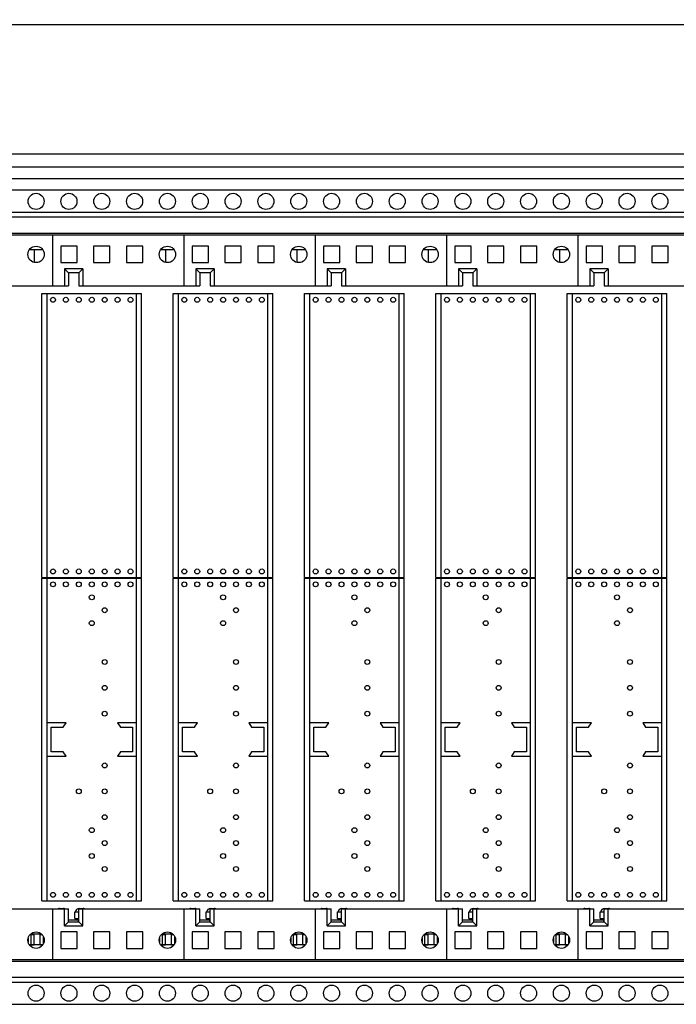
# Model space of a CAD drawing. Header units: inches. Extents: x 0 to 34, y 0 to 22.
# Tile 23 of 76: x 6.4 to 8.4, y 14.2 to 17.2. Entities that reach past the tile are written whole.
import ezdxf

# ---------------------------------------------------------------- set-up
doc = ezdxf.new("R2010")
doc.units = ezdxf.units.IN
doc.header["$LTSCALE"] = 1.87
doc.header["$MEASUREMENT"] = 0
doc.layers.get('0').update_dxf_attribs({"linetype": 'CONTINUOUS'})
doc.layers.add('DIMENSIONS', color=7, linetype='CONTINUOUS')
doc.styles.get("Standard").update_dxf_attribs({"font": 'txt', "width": 0.8})
doc.dimstyles.new('DIMSTYLE_1', dxfattribs={"dimtxt": 0.125, "dimasz": 0.18, "dimexe": 0.18, "dimexo": 0.0625, "dimgap": 0.09, "dimtad": 0, "dimtih": 1, "dimtoh": 1, "dimlfac": 2, "dimzin": 4, "dimdsep": 46, "dimtxsty": 'STANDARD', "dimblk": '_FILLED', "dimblk1": '_FILLED', "dimblk2": '_FILLED', "dimcen": 0.09, "dimadec": 0, "dimazin": 0, "dimtp": 0.01, "dimtm": 0.01, "dimtfac": 1, "dimtofl": 0, "dimtmove": 0, "dimatfit": 3, "dimldrblk": '_FILLED', "dimfxl": 1, "dimtolj": 1, "dimtzin": 4, "dimarcsym": 0})

# ---------------------------------------------------------------- blocks, each defined once
blk = doc.blocks.new('_FILLED')
at = {"color": 0, "linetype": 'BYBLOCK'}
blk.add_solid([(0, 0), (-1, 0.174), (-1, -0.174)], dxfattribs=at)
blk = doc.blocks.new('*D4')
at = {"layer": 'DIMENSIONS', "color": 2, "linetype": 'CONTINUOUS'}
for p, q in [((4.2183, 15.7325), (4.2183, 19.5505)), ((9.9503, 18.0505), (9.9503, 19.5505)), ((4.2183, 19.4255), (7.2998, 19.4255)), ((9.9503, 19.4255), (8.7498, 19.4255)), ((9.9503, 16.5091), (9.9503, 17.8005))]:
    blk.add_line(p, q, dxfattribs=at)
at = {"layer": 'DIMENSIONS', "color": 2, "linetype": 'CONTINUOUS', "xscale": 0.18, "yscale": 0.18, "zscale": 0.18, "rotation": 180}
blk.add_blockref('_FILLED', (4.2183, 19.4255), dxfattribs=at)
at = {"layer": 'DIMENSIONS', "color": 2, "linetype": 'CONTINUOUS', "xscale": 0.18, "yscale": 0.18, "zscale": 0.18}
blk.add_blockref('_FILLED', (9.9503, 19.4255), dxfattribs=at)
at = {"layer": 'DIMENSIONS', "color": 2, "linetype": 'CONTINUOUS', "width": 0.8}
for s, p in [('11.46', (7.3623, 19.363)), ('[', (7.9873, 19.363)), ('291.2', (8.0873, 19.363)), (']', (8.5873, 19.363))]:
    blk.add_text(s, height=0.125, dxfattribs=at).set_placement(p)

msp = doc.modelspace()

# ---------------------------------------------------------------- linework, layer by layer
at = {"color": 7, "linetype": 'CONTINUOUS'}
for p, q in [((9.7053, 17.17622), (4.46334, 17.17622)), ((9.56132, 17.17547), (4.60732, 17.17547)), ((9.57282, 16.78247), (4.59582, 16.78247)), ((9.57282, 16.74247), (4.59582, 16.74247)), ((9.57282, 16.70747), (4.59582, 16.70747)), ((9.28732, 16.67222), (4.88132, 16.67222)), ((9.28732, 16.60472), (4.88132, 16.60472)), ((9.28732, 16.58997), (4.88132, 16.58997)), ((4.88132, 16.54197), (9.28732, 16.54197)), ((9.28732, 16.53597), (4.88132, 16.53597)), ((6.48432, 16.53597), (6.48432, 16.38144)), ((6.88432, 16.53597), (6.88432, 16.38144)), ((7.28432, 16.53597), (7.28432, 16.38144)), ((7.68432, 16.53597), (7.68432, 16.38144)), ((8.08432, 16.53597), (8.08432, 16.38144)), ((6.45467, 16.49097), (6.41397, 16.49097)), ((6.42832, 16.49097), (6.42832, 16.45295)), ((6.50932, 16.50197), (6.50932, 16.45197)), ((6.55932, 16.50197), (6.50932, 16.50197)), ((6.55932, 16.45197), (6.55932, 16.50197)), ((6.60932, 16.50197), (6.60932, 16.45197)), ((6.65932, 16.50197), (6.60932, 16.50197)), ((6.65932, 16.45197), (6.65932, 16.50197)), ((6.70932, 16.50197), (6.70932, 16.45197)), ((6.75932, 16.50197), (6.70932, 16.50197)), ((6.75932, 16.45197), (6.75932, 16.50197)), ((6.85467, 16.49097), (6.81397, 16.49097)), ((6.82832, 16.49097), (6.82832, 16.45295)), ((6.90932, 16.50197), (6.90932, 16.45197)), ((6.95932, 16.50197), (6.90932, 16.50197)), ((6.95932, 16.45197), (6.95932, 16.50197)), ((7.00932, 16.50197), (7.00932, 16.45197)), ((7.05932, 16.50197), (7.00932, 16.50197)), ((7.05932, 16.45197), (7.05932, 16.50197)), ((7.10932, 16.50197), (7.10932, 16.45197)), ((7.15932, 16.50197), (7.10932, 16.50197)), ((7.15932, 16.45197), (7.15932, 16.50197)), ((7.25467, 16.49097), (7.21397, 16.49097)), ((7.22832, 16.49097), (7.22832, 16.45295)), ((7.30932, 16.50197), (7.30932, 16.45197)), ((7.35932, 16.50197), (7.30932, 16.50197)), ((7.35932, 16.45197), (7.35932, 16.50197)), ((7.40932, 16.50197), (7.40932, 16.45197)), ((7.45932, 16.50197), (7.40932, 16.50197)), ((7.45932, 16.45197), (7.45932, 16.50197)), ((7.50932, 16.50197), (7.50932, 16.45197)), ((7.55932, 16.50197), (7.50932, 16.50197)), ((7.55932, 16.45197), (7.55932, 16.50197)), ((7.65467, 16.49097), (7.61397, 16.49097)), ((7.62832, 16.49097), (7.62832, 16.45295)), ((7.70932, 16.50197), (7.70932, 16.45197)), ((7.75932, 16.50197), (7.70932, 16.50197)), ((7.75932, 16.45197), (7.75932, 16.50197)), ((7.80932, 16.50197), (7.80932, 16.45197)), ((7.85932, 16.50197), (7.80932, 16.50197)), ((7.85932, 16.45197), (7.85932, 16.50197)), ((7.90932, 16.50197), (7.90932, 16.45197)), ((7.95932, 16.50197), (7.90932, 16.50197)), ((7.95932, 16.45197), (7.95932, 16.50197)), ((8.05467, 16.49097), (8.01397, 16.49097)), ((8.02832, 16.49097), (8.02832, 16.45295)), ((8.10932, 16.50197), (8.10932, 16.45197)), ((8.15932, 16.50197), (8.10932, 16.50197)), ((8.15932, 16.45197), (8.15932, 16.50197)), ((8.20932, 16.50197), (8.20932, 16.45197)), ((8.25932, 16.50197), (8.20932, 16.50197)), ((8.25932, 16.45197), (8.25932, 16.50197)), ((8.30932, 16.50197), (8.30932, 16.45197)), ((8.35932, 16.50197), (8.30932, 16.50197)), ((8.35932, 16.45197), (8.35932, 16.50197)), ((6.50932, 16.45197), (6.55932, 16.45197)), ((6.60932, 16.45197), (6.65932, 16.45197)), ((6.70932, 16.45197), (6.75932, 16.45197)), ((6.90932, 16.45197), (6.95932, 16.45197)), ((7.00932, 16.45197), (7.05932, 16.45197)), ((7.10932, 16.45197), (7.15932, 16.45197)), ((7.30932, 16.45197), (7.35932, 16.45197)), ((7.40932, 16.45197), (7.45932, 16.45197)), ((7.50932, 16.45197), (7.55932, 16.45197)), ((7.70932, 16.45197), (7.75932, 16.45197)), ((7.80932, 16.45197), (7.85932, 16.45197)), ((7.90932, 16.45197), (7.95932, 16.45197)), ((8.10932, 16.45197), (8.15932, 16.45197)), ((8.20932, 16.45197), (8.25932, 16.45197)), ((8.30932, 16.45197), (8.35932, 16.45197)), ((6.52082, 16.43331), (6.52082, 16.38144)), ((6.52082, 16.43331), (6.53332, 16.42081)), ((6.57682, 16.43331), (6.52082, 16.43331)), ((6.56432, 16.42081), (6.57682, 16.43331)), ((6.57682, 16.43331), (6.57682, 16.38144)), ((6.92082, 16.43331), (6.92082, 16.38144)), ((6.92082, 16.43331), (6.93332, 16.42081)), ((6.97682, 16.43331), (6.92082, 16.43331)), ((6.96432, 16.42081), (6.97682, 16.43331)), ((6.97682, 16.43331), (6.97682, 16.38144)), ((7.32082, 16.43331), (7.32082, 16.38144)), ((7.37682, 16.43331), (7.32082, 16.43331)), ((7.32082, 16.43331), (7.33332, 16.42081)), ((7.36432, 16.42081), (7.37682, 16.43331)), ((7.37682, 16.43331), (7.37682, 16.38144)), ((7.72082, 16.43331), (7.72082, 16.38144)), ((7.77682, 16.43331), (7.72082, 16.43331)), ((7.72082, 16.43331), (7.73332, 16.42081)), ((7.76432, 16.42081), (7.77682, 16.43331)), ((7.77682, 16.43331), (7.77682, 16.38144)), ((8.12082, 16.43331), (8.12082, 16.38144)), ((8.17682, 16.43331), (8.12082, 16.43331)), ((8.12082, 16.43331), (8.13332, 16.42081)), ((8.16432, 16.42081), (8.17682, 16.43331)), ((8.17682, 16.43331), (8.17682, 16.38144)), ((6.53332, 16.42081), (6.53332, 16.38144)), ((6.56432, 16.42081), (6.53332, 16.42081)), ((6.56432, 16.42081), (6.56432, 16.38144)), ((6.93332, 16.42081), (6.93332, 16.38144)), ((6.96432, 16.42081), (6.93332, 16.42081)), ((6.96432, 16.42081), (6.96432, 16.38144)), ((7.33332, 16.42081), (7.33332, 16.38144)), ((7.36432, 16.42081), (7.33332, 16.42081)), ((7.36432, 16.42081), (7.36432, 16.38144)), ((7.73332, 16.42081), (7.73332, 16.38144)), ((7.76432, 16.42081), (7.73332, 16.42081)), ((7.76432, 16.42081), (7.76432, 16.38144)), ((8.13332, 16.42081), (8.13332, 16.38144)), ((8.16432, 16.42081), (8.13332, 16.42081)), ((8.16432, 16.42081), (8.16432, 16.38144)), ((6.16432, 16.38144), (6.53332, 16.38144)), ((6.56432, 16.38144), (6.93332, 16.38144)), ((6.96432, 16.38144), (7.33332, 16.38144)), ((7.36432, 16.38144), (7.73332, 16.38144)), ((7.76432, 16.38144), (8.13332, 16.38144)), ((8.16432, 16.38144), (8.53332, 16.38144)), ((6.45225, 15.49353), (6.45225, 16.3577)), ((6.45225, 16.3577), (6.7554, 16.3577)), ((6.46775, 15.49353), (6.46775, 16.3577)), ((6.7399, 15.49353), (6.7399, 16.3577)), ((6.7554, 15.49353), (6.7554, 16.3577)), ((6.85225, 15.49353), (6.85225, 16.3577)), ((6.85225, 16.3577), (7.1554, 16.3577)), ((6.86775, 15.49353), (6.86775, 16.3577)), ((7.1399, 15.49353), (7.1399, 16.3577)), ((7.1554, 15.49353), (7.1554, 16.3577)), ((7.25225, 15.49353), (7.25225, 16.3577)), ((7.25225, 16.3577), (7.5554, 16.3577)), ((7.26775, 15.49353), (7.26775, 16.3577)), ((7.5399, 15.49353), (7.5399, 16.3577)), ((7.5554, 15.49353), (7.5554, 16.3577)), ((7.65225, 15.49353), (7.65225, 16.3577)), ((7.65225, 16.3577), (7.9554, 16.3577)), ((7.66775, 15.49353), (7.66775, 16.3577)), ((7.9399, 15.49353), (7.9399, 16.3577)), ((7.9554, 15.49353), (7.9554, 16.3577)), ((8.05225, 15.49353), (8.05225, 16.3577)), ((8.05225, 16.3577), (8.3554, 16.3577)), ((8.06775, 15.49353), (8.06775, 16.3577)), ((8.3399, 15.49353), (8.3399, 16.3577)), ((8.3554, 15.49353), (8.3554, 16.3577)), ((6.45225, 15.49353), (6.7554, 15.49353)), ((6.85225, 15.49353), (7.1554, 15.49353)), ((7.25225, 15.49353), (7.5554, 15.49353)), ((7.65225, 15.49353), (7.9554, 15.49353)), ((8.05225, 15.49353), (8.3554, 15.49353)), ((6.45225, 14.50927), (6.45225, 15.49156)), ((6.45225, 15.49156), (6.7554, 15.49156)), ((6.46775, 14.50927), (6.46775, 15.49156)), ((6.7399, 14.50927), (6.7399, 15.49156)), ((6.7554, 14.50927), (6.7554, 15.49156)), ((6.85225, 14.50927), (6.85225, 15.49156)), ((6.85225, 15.49156), (7.1554, 15.49156)), ((6.86775, 14.50927), (6.86775, 15.49156)), ((7.1399, 14.50927), (7.1399, 15.49156)), ((7.1554, 14.50927), (7.1554, 15.49156)), ((7.25225, 14.50927), (7.25225, 15.49156)), ((7.25225, 15.49156), (7.5554, 15.49156)), ((7.26775, 14.50927), (7.26775, 15.49156)), ((7.5399, 14.50927), (7.5399, 15.49156)), ((7.5554, 14.50927), (7.5554, 15.49156)), ((7.65225, 15.49156), (7.9554, 15.49156)), ((7.65225, 14.50927), (7.65225, 15.49156)), ((7.66775, 14.50927), (7.66775, 15.49156)), ((7.9399, 14.50927), (7.9399, 15.49156)), ((7.9554, 14.50927), (7.9554, 15.49156)), ((8.05225, 15.49156), (8.3554, 15.49156)), ((8.05225, 14.50927), (8.05225, 15.49156)), ((8.06775, 14.50927), (8.06775, 15.49156)), ((8.3399, 14.50927), (8.3399, 15.49156)), ((8.3554, 14.50927), (8.3554, 15.49156)), ((6.52575, 15.05092), (6.46775, 15.05092)), ((6.51675, 15.03792), (6.52575, 15.05092)), ((6.6819, 15.05092), (6.6909, 15.03792)), ((6.7399, 15.05092), (6.6819, 15.05092)), ((6.92575, 15.05092), (6.86775, 15.05092)), ((6.91675, 15.03792), (6.92575, 15.05092)), ((7.1399, 15.05092), (7.0819, 15.05092)), ((7.0819, 15.05092), (7.0909, 15.03792)), ((7.32575, 15.05092), (7.26775, 15.05092)), ((7.31675, 15.03792), (7.32575, 15.05092)), ((7.5399, 15.05092), (7.4819, 15.05092)), ((7.4819, 15.05092), (7.4909, 15.03792)), ((7.72575, 15.05092), (7.66775, 15.05092)), ((7.71675, 15.03792), (7.72575, 15.05092)), ((7.9399, 15.05092), (7.8819, 15.05092)), ((7.8819, 15.05092), (7.8909, 15.03792)), ((8.12575, 15.05092), (8.06775, 15.05092)), ((8.11675, 15.03792), (8.12575, 15.05092)), ((8.3399, 15.05092), (8.2819, 15.05092)), ((8.2819, 15.05092), (8.2909, 15.03792)), ((6.48, 14.96292), (6.48, 15.03792)), ((6.48, 15.03792), (6.51675, 15.03792)), ((6.6909, 15.03792), (6.72765, 15.03792)), ((6.72765, 15.03792), (6.72765, 14.96292)), ((6.88, 14.96292), (6.88, 15.03792)), ((6.88, 15.03792), (6.91675, 15.03792)), ((7.0909, 15.03792), (7.12765, 15.03792)), ((7.12765, 15.03792), (7.12765, 14.96292)), ((7.28, 15.03792), (7.31675, 15.03792)), ((7.28, 14.96292), (7.28, 15.03792)), ((7.4909, 15.03792), (7.52765, 15.03792)), ((7.52765, 15.03792), (7.52765, 14.96292)), ((7.68, 15.03792), (7.71675, 15.03792)), ((7.68, 14.96292), (7.68, 15.03792)), ((7.8909, 15.03792), (7.92765, 15.03792)), ((7.92765, 15.03792), (7.92765, 14.96292)), ((8.08, 15.03792), (8.11675, 15.03792)), ((8.08, 14.96292), (8.08, 15.03792)), ((8.2909, 15.03792), (8.32765, 15.03792)), ((8.32765, 15.03792), (8.32765, 14.96292)), ((6.51675, 14.96292), (6.48, 14.96292)), ((6.52575, 14.94992), (6.51675, 14.96292)), ((6.6909, 14.96292), (6.6819, 14.94992)), ((6.72765, 14.96292), (6.6909, 14.96292)), ((6.91675, 14.96292), (6.88, 14.96292)), ((6.92575, 14.94992), (6.91675, 14.96292)), ((7.0909, 14.96292), (7.0819, 14.94992)), ((7.12765, 14.96292), (7.0909, 14.96292)), ((7.31675, 14.96292), (7.28, 14.96292)), ((7.32575, 14.94992), (7.31675, 14.96292)), ((7.4909, 14.96292), (7.4819, 14.94992)), ((7.52765, 14.96292), (7.4909, 14.96292)), ((7.71675, 14.96292), (7.68, 14.96292)), ((7.72575, 14.94992), (7.71675, 14.96292)), ((7.8909, 14.96292), (7.8819, 14.94992)), ((7.92765, 14.96292), (7.8909, 14.96292)), ((8.11675, 14.96292), (8.08, 14.96292)), ((8.12575, 14.94992), (8.11675, 14.96292)), ((8.2909, 14.96292), (8.2819, 14.94992)), ((8.32765, 14.96292), (8.2909, 14.96292)), ((6.46775, 14.94992), (6.52575, 14.94992)), ((6.6819, 14.94992), (6.7399, 14.94992)), ((6.86775, 14.94992), (6.92575, 14.94992)), ((7.0819, 14.94992), (7.1399, 14.94992)), ((7.26775, 14.94992), (7.32575, 14.94992)), ((7.4819, 14.94992), (7.5399, 14.94992)), ((7.66775, 14.94992), (7.72575, 14.94992)), ((7.8819, 14.94992), (7.9399, 14.94992)), ((8.06775, 14.94992), (8.12575, 14.94992)), ((8.2819, 14.94992), (8.3399, 14.94992)), ((6.45225, 14.50927), (6.7554, 14.50927)), ((6.85225, 14.50927), (7.1554, 14.50927)), ((7.25225, 14.50927), (7.5554, 14.50927)), ((7.65225, 14.50927), (7.9554, 14.50927)), ((8.05225, 14.50927), (8.3554, 14.50927)), ((6.16432, 14.4855), (6.53332, 14.4855)), ((6.48432, 14.4855), (6.48432, 14.33097)), ((6.50607, 14.48638), (6.51763, 14.48638)), ((6.52082, 14.43363), (6.52082, 14.4855)), ((6.53332, 14.44613), (6.53332, 14.4855)), ((6.55276, 14.47638), (6.56432, 14.47638)), ((6.55276, 14.45638), (6.55276, 14.47638)), ((6.56432, 14.4855), (6.93332, 14.4855)), ((6.56432, 14.44613), (6.56432, 14.4855)), ((6.56601, 14.48638), (6.57757, 14.48638)), ((6.57682, 14.43363), (6.57682, 14.4855)), ((6.88432, 14.4855), (6.88432, 14.33097)), ((6.90607, 14.48638), (6.91763, 14.48638)), ((6.92082, 14.43363), (6.92082, 14.4855)), ((6.93332, 14.44613), (6.93332, 14.4855)), ((6.95276, 14.47638), (6.96432, 14.47638)), ((6.95276, 14.45638), (6.95276, 14.47638)), ((6.96432, 14.4855), (7.33332, 14.4855)), ((6.96432, 14.44613), (6.96432, 14.4855)), ((6.96601, 14.48638), (6.97757, 14.48638)), ((6.97682, 14.43363), (6.97682, 14.4855)), ((7.28432, 14.4855), (7.28432, 14.33097)), ((7.30607, 14.48638), (7.31763, 14.48638)), ((7.32082, 14.43363), (7.32082, 14.4855)), ((7.33332, 14.44613), (7.33332, 14.4855)), ((7.35276, 14.47638), (7.36432, 14.47638)), ((7.35276, 14.45638), (7.35276, 14.47638)), ((7.36432, 14.4855), (7.73332, 14.4855)), ((7.36432, 14.44613), (7.36432, 14.4855)), ((7.36601, 14.48638), (7.37757, 14.48638)), ((7.37682, 14.43363), (7.37682, 14.4855)), ((7.68432, 14.4855), (7.68432, 14.33097)), ((7.70607, 14.48638), (7.71763, 14.48638)), ((7.72082, 14.43363), (7.72082, 14.4855)), ((7.73332, 14.44613), (7.73332, 14.4855)), ((7.75276, 14.47638), (7.76432, 14.47638)), ((7.75276, 14.45638), (7.75276, 14.47638)), ((7.76432, 14.4855), (8.13332, 14.4855)), ((7.76432, 14.44613), (7.76432, 14.4855)), ((7.76601, 14.48638), (7.77757, 14.48638)), ((7.77682, 14.43363), (7.77682, 14.4855)), ((8.08432, 14.4855), (8.08432, 14.33097)), ((8.10607, 14.48638), (8.11763, 14.48638)), ((8.12082, 14.43363), (8.12082, 14.4855)), ((8.13332, 14.44613), (8.13332, 14.4855)), ((8.15276, 14.47638), (8.16432, 14.47638)), ((8.15276, 14.45638), (8.15276, 14.47638)), ((8.16432, 14.4855), (8.53332, 14.4855)), ((8.16432, 14.44613), (8.16432, 14.4855)), ((8.16601, 14.48638), (8.17757, 14.48638)), ((8.17682, 14.43363), (8.17682, 14.4855)), ((6.53332, 14.44613), (6.52082, 14.43363)), ((6.53332, 14.45213), (6.56232, 14.45213)), ((6.53332, 14.44613), (6.56432, 14.44613)), ((6.55276, 14.45638), (6.56432, 14.45638)), ((6.56232, 14.45213), (6.56232, 14.44613)), ((6.56432, 14.44613), (6.57682, 14.43363)), ((6.93332, 14.44613), (6.92082, 14.43363)), ((6.93332, 14.45213), (6.96232, 14.45213)), ((6.93332, 14.44613), (6.96432, 14.44613)), ((6.95276, 14.45638), (6.96432, 14.45638)), ((6.96232, 14.45213), (6.96232, 14.44613)), ((6.96432, 14.44613), (6.97682, 14.43363)), ((7.33332, 14.44613), (7.32082, 14.43363)), ((7.33332, 14.45213), (7.36232, 14.45213)), ((7.33332, 14.44613), (7.36432, 14.44613)), ((7.35276, 14.45638), (7.36432, 14.45638)), ((7.36232, 14.45213), (7.36232, 14.44613)), ((7.36432, 14.44613), (7.37682, 14.43363)), ((7.73332, 14.44613), (7.72082, 14.43363)), ((7.73332, 14.45213), (7.76232, 14.45213)), ((7.73332, 14.44613), (7.76432, 14.44613)), ((7.75276, 14.45638), (7.76432, 14.45638)), ((7.76232, 14.45213), (7.76232, 14.44613)), ((7.76432, 14.44613), (7.77682, 14.43363)), ((8.13332, 14.44613), (8.12082, 14.43363)), ((8.13332, 14.45213), (8.16232, 14.45213)), ((8.13332, 14.44613), (8.16432, 14.44613)), ((8.15276, 14.45638), (8.16432, 14.45638)), ((8.16232, 14.45213), (8.16232, 14.44613)), ((8.16432, 14.44613), (8.17682, 14.43363)), ((6.55932, 14.41497), (6.50932, 14.41497)), ((6.50932, 14.41497), (6.50932, 14.36497)), ((6.52082, 14.43363), (6.57682, 14.43363)), ((6.55932, 14.36497), (6.55932, 14.41497)), ((6.65932, 14.41497), (6.60932, 14.41497)), ((6.60932, 14.41497), (6.60932, 14.36497)), ((6.65932, 14.36497), (6.65932, 14.41497)), ((6.75932, 14.41497), (6.70932, 14.41497)), ((6.70932, 14.41497), (6.70932, 14.36497)), ((6.75932, 14.36497), (6.75932, 14.41497)), ((6.95932, 14.41497), (6.90932, 14.41497)), ((6.90932, 14.41497), (6.90932, 14.36497)), ((6.92082, 14.43363), (6.97682, 14.43363)), ((6.95932, 14.36497), (6.95932, 14.41497)), ((7.05932, 14.41497), (7.00932, 14.41497)), ((7.00932, 14.41497), (7.00932, 14.36497)), ((7.05932, 14.36497), (7.05932, 14.41497)), ((7.15932, 14.41497), (7.10932, 14.41497)), ((7.10932, 14.41497), (7.10932, 14.36497)), ((7.15932, 14.36497), (7.15932, 14.41497)), ((7.35932, 14.41497), (7.30932, 14.41497)), ((7.30932, 14.41497), (7.30932, 14.36497)), ((7.32082, 14.43363), (7.37682, 14.43363)), ((7.35932, 14.36497), (7.35932, 14.41497)), ((7.45932, 14.41497), (7.40932, 14.41497)), ((7.40932, 14.41497), (7.40932, 14.36497)), ((7.45932, 14.36497), (7.45932, 14.41497)), ((7.55932, 14.41497), (7.50932, 14.41497)), ((7.50932, 14.41497), (7.50932, 14.36497)), ((7.55932, 14.36497), (7.55932, 14.41497)), ((7.75932, 14.41497), (7.70932, 14.41497)), ((7.70932, 14.41497), (7.70932, 14.36497)), ((7.72082, 14.43363), (7.77682, 14.43363)), ((7.75932, 14.36497), (7.75932, 14.41497)), ((7.85932, 14.41497), (7.80932, 14.41497)), ((7.80932, 14.41497), (7.80932, 14.36497)), ((7.85932, 14.36497), (7.85932, 14.41497)), ((7.95932, 14.41497), (7.90932, 14.41497)), ((7.90932, 14.41497), (7.90932, 14.36497)), ((7.95932, 14.36497), (7.95932, 14.41497)), ((8.15932, 14.41497), (8.10932, 14.41497)), ((8.10932, 14.41497), (8.10932, 14.36497)), ((8.12082, 14.43363), (8.17682, 14.43363)), ((8.15932, 14.36497), (8.15932, 14.41497)), ((8.25932, 14.41497), (8.20932, 14.41497)), ((8.20932, 14.41497), (8.20932, 14.36497)), ((8.25932, 14.36497), (8.25932, 14.41497)), ((8.35932, 14.41497), (8.30932, 14.41497)), ((8.30932, 14.41497), (8.30932, 14.36497)), ((8.35932, 14.36497), (8.35932, 14.41497)), ((6.41032, 14.39564), (6.41032, 14.3843)), ((6.41865, 14.40896), (6.44999, 14.40896)), ((6.42882, 14.40613), (6.41882, 14.40613)), ((6.41882, 14.37529), (6.41882, 14.40613)), ((6.42832, 14.37597), (6.42832, 14.40613)), ((6.42882, 14.37529), (6.42882, 14.40613)), ((6.45337, 14.40613), (6.44682, 14.40613)), ((6.44682, 14.37529), (6.44682, 14.40613)), ((6.45682, 14.3797), (6.45682, 14.40024)), ((6.81032, 14.39564), (6.81032, 14.3843)), ((6.81865, 14.40896), (6.84999, 14.40896)), ((6.82882, 14.40613), (6.81882, 14.40613)), ((6.81882, 14.37529), (6.81882, 14.40613)), ((6.82832, 14.37597), (6.82832, 14.40613)), ((6.82882, 14.37529), (6.82882, 14.40613)), ((6.85337, 14.40613), (6.84682, 14.40613)), ((6.84682, 14.37529), (6.84682, 14.40613)), ((6.85682, 14.3797), (6.85682, 14.40024)), ((7.21032, 14.39564), (7.21032, 14.3843)), ((7.21865, 14.40896), (7.24999, 14.40896)), ((7.22882, 14.40613), (7.21882, 14.40613)), ((7.21882, 14.37529), (7.21882, 14.40613)), ((7.22832, 14.37597), (7.22832, 14.40613)), ((7.22882, 14.37529), (7.22882, 14.40613)), ((7.25337, 14.40613), (7.24682, 14.40613)), ((7.24682, 14.37529), (7.24682, 14.40613)), ((7.25682, 14.3797), (7.25682, 14.40024)), ((7.61032, 14.39564), (7.61032, 14.3843)), ((7.61865, 14.40896), (7.64999, 14.40896)), ((7.62882, 14.40613), (7.61882, 14.40613)), ((7.61882, 14.37529), (7.61882, 14.40613)), ((7.62832, 14.37597), (7.62832, 14.40613)), ((7.62882, 14.37529), (7.62882, 14.40613)), ((7.65337, 14.40613), (7.64682, 14.40613)), ((7.64682, 14.37529), (7.64682, 14.40613)), ((7.65682, 14.3797), (7.65682, 14.40024)), ((8.01032, 14.39564), (8.01032, 14.3843)), ((8.01865, 14.40896), (8.04999, 14.40896)), ((8.02882, 14.40613), (8.01882, 14.40613)), ((8.01882, 14.37529), (8.01882, 14.40613)), ((8.02832, 14.37597), (8.02832, 14.40613)), ((8.02882, 14.37529), (8.02882, 14.40613)), ((8.05337, 14.40613), (8.04682, 14.40613)), ((8.04682, 14.37529), (8.04682, 14.40613)), ((8.05682, 14.3797), (8.05682, 14.40024)), ((6.45428, 14.37529), (6.41437, 14.37529)), ((6.41882, 14.37597), (6.42882, 14.37597)), ((6.44682, 14.37597), (6.45467, 14.37597)), ((6.50932, 14.36497), (6.55932, 14.36497)), ((6.60932, 14.36497), (6.65932, 14.36497)), ((6.70932, 14.36497), (6.75932, 14.36497)), ((6.85428, 14.37529), (6.81437, 14.37529)), ((6.81882, 14.37597), (6.82882, 14.37597)), ((6.84682, 14.37597), (6.85467, 14.37597)), ((6.90932, 14.36497), (6.95932, 14.36497)), ((7.00932, 14.36497), (7.05932, 14.36497)), ((7.10932, 14.36497), (7.15932, 14.36497)), ((7.25428, 14.37529), (7.21437, 14.37529)), ((7.21882, 14.37597), (7.22882, 14.37597)), ((7.24682, 14.37597), (7.25467, 14.37597)), ((7.30932, 14.36497), (7.35932, 14.36497)), ((7.40932, 14.36497), (7.45932, 14.36497)), ((7.50932, 14.36497), (7.55932, 14.36497)), ((7.65428, 14.37529), (7.61437, 14.37529)), ((7.61882, 14.37597), (7.62882, 14.37597)), ((7.64682, 14.37597), (7.65467, 14.37597)), ((7.70932, 14.36497), (7.75932, 14.36497)), ((7.80932, 14.36497), (7.85932, 14.36497)), ((7.90932, 14.36497), (7.95932, 14.36497)), ((8.05428, 14.37529), (8.01437, 14.37529)), ((8.01882, 14.37597), (8.02882, 14.37597)), ((8.04682, 14.37597), (8.05467, 14.37597)), ((8.10932, 14.36497), (8.15932, 14.36497)), ((8.20932, 14.36497), (8.25932, 14.36497)), ((8.30932, 14.36497), (8.35932, 14.36497)), ((4.88132, 14.33097), (9.28732, 14.33097)), ((9.28732, 14.32497), (4.88132, 14.32497)), ((4.88132, 14.27697), (9.28732, 14.27697)), ((4.88132, 14.26222), (9.28732, 14.26222)), ((4.88132, 14.19472), (9.28732, 14.19472))]:
    msp.add_line(p, q, dxfattribs=at)
for centre, radius in [((6.43432, 16.63847), 0.0245), ((6.53432, 16.63847), 0.0245), ((6.63432, 16.63847), 0.0245), ((6.73432, 16.63847), 0.0245), ((6.83432, 16.63847), 0.0245), ((6.93432, 16.63847), 0.0245), ((7.03432, 16.63847), 0.0245), ((7.13432, 16.63847), 0.0245), ((7.23432, 16.63847), 0.0245), ((7.33432, 16.63847), 0.0245), ((7.43432, 16.63847), 0.0245), ((7.53432, 16.63847), 0.0245), ((7.63432, 16.63847), 0.0245), ((7.73432, 16.63847), 0.0245), ((7.83432, 16.63847), 0.0245), ((7.93432, 16.63847), 0.0245), ((8.03432, 16.63847), 0.0245), ((8.13432, 16.63847), 0.0245), ((8.23432, 16.63847), 0.0245), ((8.33432, 16.63847), 0.0245), ((6.43432, 16.47697), 0.025), ((6.83432, 16.47697), 0.025), ((7.23432, 16.47697), 0.025), ((7.63432, 16.47697), 0.025), ((8.03432, 16.47697), 0.025), ((6.48571, 16.339), 0.0075), ((6.52508, 16.339), 0.0075), ((6.56445, 16.339), 0.0075), ((6.60382, 16.339), 0.0075), ((6.64319, 16.339), 0.0075), ((6.68256, 16.339), 0.0075), ((6.72193, 16.339), 0.0075), ((6.88571, 16.339), 0.0075), ((6.92508, 16.339), 0.0075), ((6.96445, 16.339), 0.0075), ((7.00382, 16.339), 0.0075), ((7.04319, 16.339), 0.0075), ((7.08256, 16.339), 0.0075), ((7.12193, 16.339), 0.0075), ((7.28571, 16.339), 0.0075), ((7.32508, 16.339), 0.0075), ((7.36445, 16.339), 0.0075), ((7.40382, 16.339), 0.0075), ((7.44319, 16.339), 0.0075), ((7.48256, 16.339), 0.0075), ((7.52193, 16.339), 0.0075), ((7.68571, 16.339), 0.0075), ((7.72508, 16.339), 0.0075), ((7.76445, 16.339), 0.0075), ((7.80382, 16.339), 0.0075), ((7.84319, 16.339), 0.0075), ((7.88256, 16.339), 0.0075), ((7.92193, 16.339), 0.0075), ((8.08571, 16.339), 0.0075), ((8.12508, 16.339), 0.0075), ((8.16445, 16.339), 0.0075), ((8.20382, 16.339), 0.0075), ((8.24319, 16.339), 0.0075), ((8.28256, 16.339), 0.0075), ((8.32193, 16.339), 0.0075), ((6.48571, 15.51223), 0.0075), ((6.52508, 15.51223), 0.0075), ((6.56445, 15.51223), 0.0075), ((6.60382, 15.51223), 0.0075), ((6.64319, 15.51223), 0.0075), ((6.68256, 15.51223), 0.0075), ((6.72193, 15.51223), 0.0075), ((6.88571, 15.51223), 0.0075), ((6.92508, 15.51223), 0.0075), ((6.96445, 15.51223), 0.0075), ((7.00382, 15.51223), 0.0075), ((7.04319, 15.51223), 0.0075), ((7.08256, 15.51223), 0.0075), ((7.12193, 15.51223), 0.0075), ((7.28571, 15.51223), 0.0075), ((7.32508, 15.51223), 0.0075), ((7.36445, 15.51223), 0.0075), ((7.40382, 15.51223), 0.0075), ((7.44319, 15.51223), 0.0075), ((7.48256, 15.51223), 0.0075), ((7.52193, 15.51223), 0.0075), ((7.68571, 15.51223), 0.0075), ((7.72508, 15.51223), 0.0075), ((7.76445, 15.51223), 0.0075), ((7.80382, 15.51223), 0.0075), ((7.84319, 15.51223), 0.0075), ((7.88256, 15.51223), 0.0075), ((7.92193, 15.51223), 0.0075), ((8.08571, 15.51223), 0.0075), ((8.12508, 15.51223), 0.0075), ((8.16445, 15.51223), 0.0075), ((8.20382, 15.51223), 0.0075), ((8.24319, 15.51223), 0.0075), ((8.28256, 15.51223), 0.0075), ((8.32193, 15.51223), 0.0075), ((6.48571, 15.47286), 0.0075), ((6.52508, 15.47286), 0.0075), ((6.56445, 15.47286), 0.0075), ((6.60382, 15.47286), 0.0075), ((6.64319, 15.47286), 0.0075), ((6.68256, 15.47286), 0.0075), ((6.72193, 15.47286), 0.0075), ((6.88571, 15.47286), 0.0075), ((6.92508, 15.47286), 0.0075), ((6.96445, 15.47286), 0.0075), ((7.00382, 15.47286), 0.0075), ((7.04319, 15.47286), 0.0075), ((7.08256, 15.47286), 0.0075), ((7.12193, 15.47286), 0.0075), ((7.28571, 15.47286), 0.0075), ((7.32508, 15.47286), 0.0075), ((7.36445, 15.47286), 0.0075), ((7.40382, 15.47286), 0.0075), ((7.44319, 15.47286), 0.0075), ((7.48256, 15.47286), 0.0075), ((7.52193, 15.47286), 0.0075), ((7.68571, 15.47286), 0.0075), ((7.72508, 15.47286), 0.0075), ((7.76445, 15.47286), 0.0075), ((7.80382, 15.47286), 0.0075), ((7.84319, 15.47286), 0.0075), ((7.88256, 15.47286), 0.0075), ((7.92193, 15.47286), 0.0075), ((8.08571, 15.47286), 0.0075), ((8.12508, 15.47286), 0.0075), ((8.16445, 15.47286), 0.0075), ((8.20382, 15.47286), 0.0075), ((8.24319, 15.47286), 0.0075), ((8.28256, 15.47286), 0.0075), ((8.32193, 15.47286), 0.0075), ((6.60382, 15.43349), 0.0075), ((7.00382, 15.43349), 0.0075), ((7.40382, 15.43349), 0.0075), ((7.80382, 15.43349), 0.0075), ((8.20382, 15.43349), 0.0075), ((6.64319, 15.39411), 0.0075), ((7.04319, 15.39411), 0.0075), ((7.44319, 15.39411), 0.0075), ((7.84319, 15.39411), 0.0075), ((8.24319, 15.39411), 0.0075), ((6.60382, 15.35475), 0.0075), ((7.00382, 15.35475), 0.0075), ((7.40382, 15.35475), 0.0075), ((7.80382, 15.35475), 0.0075), ((8.20382, 15.35475), 0.0075), ((6.64319, 15.23663), 0.0075), ((7.04319, 15.23663), 0.0075), ((7.44319, 15.23663), 0.0075), ((7.84319, 15.23663), 0.0075), ((8.24319, 15.23663), 0.0075), ((6.64319, 15.15789), 0.0075), ((7.04319, 15.15789), 0.0075), ((7.44319, 15.15789), 0.0075), ((7.84319, 15.15789), 0.0075), ((8.24319, 15.15789), 0.0075), ((6.64319, 15.07915), 0.0075), ((7.04319, 15.07915), 0.0075), ((7.44319, 15.07915), 0.0075), ((7.84319, 15.07915), 0.0075), ((8.24319, 15.07915), 0.0075), ((6.64319, 14.92167), 0.0075), ((7.04319, 14.92167), 0.0075), ((7.44319, 14.92167), 0.0075), ((7.84319, 14.92167), 0.0075), ((8.24319, 14.92167), 0.0075), ((6.56445, 14.84293), 0.0075), ((6.64319, 14.84293), 0.0075), ((6.96445, 14.84293), 0.0075), ((7.04319, 14.84293), 0.0075), ((7.36445, 14.84293), 0.0075), ((7.44319, 14.84293), 0.0075), ((7.76445, 14.84293), 0.0075), ((7.84319, 14.84293), 0.0075), ((8.16445, 14.84293), 0.0075), ((8.24319, 14.84293), 0.0075), ((6.64319, 14.76419), 0.0075), ((7.04319, 14.76419), 0.0075), ((7.44319, 14.76419), 0.0075), ((7.84319, 14.76419), 0.0075), ((8.24319, 14.76419), 0.0075), ((6.60382, 14.72482), 0.0075), ((7.00382, 14.72482), 0.0075), ((7.40382, 14.72482), 0.0075), ((7.80382, 14.72482), 0.0075), ((8.20382, 14.72482), 0.0075), ((6.64319, 14.68545), 0.0075), ((7.04319, 14.68545), 0.0075), ((7.44319, 14.68545), 0.0075), ((7.84319, 14.68545), 0.0075), ((8.24319, 14.68545), 0.0075), ((6.60382, 14.64608), 0.0075), ((7.00382, 14.64608), 0.0075), ((7.40382, 14.64608), 0.0075), ((7.80382, 14.64608), 0.0075), ((8.20382, 14.64608), 0.0075), ((6.64319, 14.60671), 0.0075), ((7.04319, 14.60671), 0.0075), ((7.44319, 14.60671), 0.0075), ((7.84319, 14.60671), 0.0075), ((8.24319, 14.60671), 0.0075), ((6.48571, 14.52797), 0.0075), ((6.52508, 14.52797), 0.0075), ((6.56445, 14.52797), 0.0075), ((6.60382, 14.52797), 0.0075), ((6.64319, 14.52797), 0.0075), ((6.68256, 14.52797), 0.0075), ((6.72193, 14.52797), 0.0075), ((6.88571, 14.52797), 0.0075), ((6.92508, 14.52797), 0.0075), ((6.96445, 14.52797), 0.0075), ((7.00382, 14.52797), 0.0075), ((7.04319, 14.52797), 0.0075), ((7.08256, 14.52797), 0.0075), ((7.12193, 14.52797), 0.0075), ((7.28571, 14.52797), 0.0075), ((7.32508, 14.52797), 0.0075), ((7.36445, 14.52797), 0.0075), ((7.40382, 14.52797), 0.0075), ((7.44319, 14.52797), 0.0075), ((7.48256, 14.52797), 0.0075), ((7.52193, 14.52797), 0.0075), ((7.68571, 14.52797), 0.0075), ((7.72508, 14.52797), 0.0075), ((7.76445, 14.52797), 0.0075), ((7.80382, 14.52797), 0.0075), ((7.84319, 14.52797), 0.0075), ((7.88256, 14.52797), 0.0075), ((7.92193, 14.52797), 0.0075), ((8.08571, 14.52797), 0.0075), ((8.12508, 14.52797), 0.0075), ((8.16445, 14.52797), 0.0075), ((8.20382, 14.52797), 0.0075), ((8.24319, 14.52797), 0.0075), ((8.28256, 14.52797), 0.0075), ((8.32193, 14.52797), 0.0075), ((6.43432, 14.38997), 0.025), ((6.83432, 14.38997), 0.025), ((7.23432, 14.38997), 0.025), ((7.63432, 14.38997), 0.025), ((8.03432, 14.38997), 0.025), ((6.43432, 14.22847), 0.0245), ((6.53432, 14.22847), 0.0245), ((6.63432, 14.22847), 0.0245), ((6.73432, 14.22847), 0.0245), ((6.83432, 14.22847), 0.0245), ((6.93432, 14.22847), 0.0245), ((7.03432, 14.22847), 0.0245), ((7.13432, 14.22847), 0.0245), ((7.23432, 14.22847), 0.0245), ((7.33432, 14.22847), 0.0245), ((7.43432, 14.22847), 0.0245), ((7.53432, 14.22847), 0.0245), ((7.63432, 14.22847), 0.0245), ((7.73432, 14.22847), 0.0245), ((7.83432, 14.22847), 0.0245), ((7.93432, 14.22847), 0.0245), ((8.03432, 14.22847), 0.0245), ((8.13432, 14.22847), 0.0245), ((8.23432, 14.22847), 0.0245), ((8.33432, 14.22847), 0.0245)]:
    msp.add_circle(centre, radius, dxfattribs=at)
for centre, radius, start, end in [((6.50607, 14.47313), 0.01325, 90, 110.74295), ((6.51763, 14.47313), 0.01325, 69.25705, 90), ((6.56601, 14.47313), 0.01325, 90, 165.80144), ((6.57201, 14.46713), 0.01325, 125.58665, 135.58416), ((6.57757, 14.47313), 0.01325, 69.25705, 90), ((6.90607, 14.47313), 0.01325, 90, 110.74295), ((6.91763, 14.47313), 0.01325, 69.25705, 90), ((6.96601, 14.47313), 0.01325, 90, 165.80144), ((6.97201, 14.46713), 0.01325, 125.58665, 135.58416), ((6.97757, 14.47313), 0.01325, 69.25705, 90), ((7.30607, 14.47313), 0.01325, 90, 110.74295), ((7.31763, 14.47313), 0.01325, 69.25705, 90), ((7.36601, 14.47313), 0.01325, 90, 165.80144), ((7.37201, 14.46713), 0.01325, 125.58665, 135.58416), ((7.37757, 14.47313), 0.01325, 69.25705, 90), ((7.70607, 14.47313), 0.01325, 90, 110.74295), ((7.71763, 14.47313), 0.01325, 69.25705, 90), ((7.76601, 14.47313), 0.01325, 90, 165.80144), ((7.77201, 14.46713), 0.01325, 125.58665, 135.58416), ((7.77757, 14.47313), 0.01325, 69.25705, 90), ((8.10607, 14.47313), 0.01325, 90, 110.74295), ((8.11763, 14.47313), 0.01325, 69.25705, 90), ((8.16601, 14.47313), 0.01325, 90, 165.80144), ((8.17201, 14.46713), 0.01325, 125.58665, 135.58416), ((8.17757, 14.47313), 0.01325, 69.25705, 90), ((6.55932, 14.44113), 0.011, 62.90703, 74.17338), ((6.95932, 14.44113), 0.011, 62.90703, 74.17338), ((7.35932, 14.44113), 0.011, 62.90703, 74.17338), ((7.75932, 14.44113), 0.011, 62.90703, 74.17338), ((8.15932, 14.44113), 0.011, 62.90703, 74.17338)]:
    msp.add_arc(centre, radius, start, end, dxfattribs=at)

# ---------------------------------------------------------------- dimensions: what is measured, and where the dimension line sits
at = {"layer": 'DIMENSIONS', "color": 2, "linetype": 'CONTINUOUS'}
dim = msp.add_linear_dim(base=(9.9503, 19.42547), p1=(4.21834, 15.73247), p2=(9.9503, 16.50913), dimstyle='DIMSTYLE_1', dxfattribs=at)
dim.commit()
dim.dimension.update_dxf_attribs({"geometry": '*D4', "text_midpoint": (8.02477, 19.42547), "dimtype": 160})

doc.saveas('drawing.dxf')
